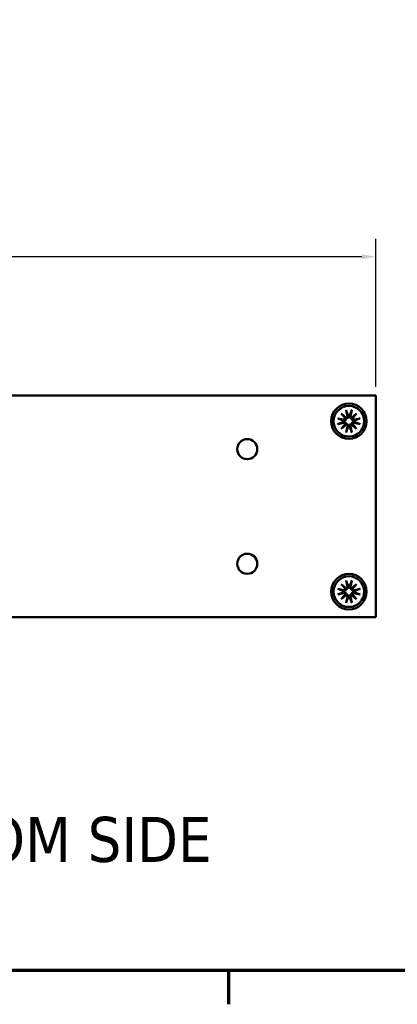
# Model space of a CAD drawing. Header units: millimetres. Extents: x 3 to 957, y 17 to 604.
# Tile 7 of 12: x 559 to 633, y 22 to 216. Entities that reach past the tile are written whole.
import ezdxf

# ---------------------------------------------------------------- set-up
doc = ezdxf.new("R2010")
doc.units = ezdxf.units.MM
doc.header["$LTSCALE"] = 1.111111
for name, color, linetype, lineweight in [('Border (ANSI)', 7, 'Continuous', 70), ('Dimension (ANSI)', 7, 'Continuous', 25), ('Symbol (ANSI)', 7, 'Continuous', 25), ('Visible (ANSI)', 7, 'Continuous', 50)]:
    doc.layers.add(name, color=color, linetype=linetype, lineweight=lineweight)
doc.styles.add('Label Text (ANSI)', font='tahoma.ttf')
doc.styles.add('Note Text (ANSI)', font='tahoma.ttf')
doc.dimstyles.new('Default - mm (ANSI)', dxfattribs={"dimscale": 1.111111, "dimtxt": 5, "dimasz": 2.5, "dimexe": 3.175, "dimexo": 1.6002, "dimgap": 0.8, "dimtad": 0, "dimtih": 1, "dimtoh": 1, "dimrnd": 1e-08, "dimzin": 0, "dimdsep": 46, "dimtxsty": 'Note Text (ANSI)', "dimcen": 0.09, "dimdle": 10, "dimclrd": 256, "dimclre": 256, "dimclrt": 256, "dimadec": 1, "dimazin": 0, "dimtfac": 0.6096, "dimtofl": 0, "dimtmove": 0, "dimatfit": 3, "dimfxl": 1, "dimtolj": 1, "dimtzin": 0, "dimlwd": -1, "dimlwe": -1, "dimarcsym": 0})

# ---------------------------------------------------------------- blocks, each defined once
blk = doc.blocks.new('Borders Default Border')
at = {"layer": 'Border (ANSI)'}
blk.add_line((539.75, 25.4), (539.75, 19.38), dxfattribs=at)
at = {"layer": 'Border (ANSI)', "flags": 128}
blk.add_lwpolyline([(12.7, 25.4), (12.7, 533.4), (850.9, 533.4), (850.9, 25.4), (12.7, 25.4)], dxfattribs=at)
blk = doc.blocks.new('*D13')
at = {"layer": 'Defpoints', "color": 0, "transparency": 16777216}
for p in [(628.83, 168.95), (425.63, 141.56), (628.83, 141.56)]:
    blk.add_point(p, dxfattribs=at)
at = {"layer": 'Dimension (ANSI)', "transparency": 16777216}
for p, q in [((425.63, 143.33), (425.63, 172.47)), ((628.83, 143.33), (628.83, 172.47)), ((428.41, 168.95), (458.51, 168.95)), ((626.05, 168.95), (500.59, 168.95))]:
    blk.add_line(p, q, dxfattribs=at)
for points in [[(428.41, 169.41), (428.41, 168.48), (425.63, 168.95)], [(626.05, 169.41), (626.05, 168.48), (628.83, 168.95)]]:
    blk.add_solid(points, dxfattribs=at)
at = {"layer": 'Dimension (ANSI)', "transparency": 16777216, "insert": (479.55, 168.95), "char_height": 5.5556, "attachment_point": 5, "style": 'Note Text (ANSI)'}
blk.add_mtext('\\A1; 203.20 mm\\P[8.000 in]', dxfattribs=at)

msp = doc.modelspace()

# ---------------------------------------------------------------- linework, layer by layer
at = {"layer": 'Visible (ANSI)'}
for p, q in [((628.829, 141.557), (425.629, 141.557)), ((628.829, 97.869), (628.829, 141.557)), ((621.986, 138.023), (622.966, 137.212)), ((621.986, 138.023), (622.789, 137.22)), ((622.797, 137.043), (621.986, 138.023)), ((622.949, 138.71), (623.183, 137.535)), ((624.041, 138.71), (623.806, 137.535)), ((624.023, 137.212), (625.003, 138.023)), ((625.003, 138.023), (624.192, 137.043)), ((625.003, 138.023), (624.2, 137.22)), ((621.299, 137.061), (622.474, 136.826)), ((621.299, 135.969), (622.474, 136.203)), ((621.986, 135.006), (622.797, 135.986)), ((624.192, 135.986), (625.003, 135.006)), ((625.69, 137.061), (624.515, 136.826)), ((625.69, 135.969), (624.515, 136.203)), ((622.966, 135.817), (621.986, 135.006)), ((621.986, 135.006), (622.789, 135.809)), ((622.949, 134.319), (623.183, 135.494)), ((624.041, 134.319), (623.806, 135.494)), ((625.003, 135.006), (624.023, 135.817)), ((625.003, 135.006), (624.2, 135.809)), ((622.949, 105.106), (623.183, 103.931)), ((624.041, 105.106), (623.806, 103.931)), ((621.299, 103.457), (622.474, 103.222)), ((621.986, 104.419), (622.966, 103.608)), ((621.986, 104.419), (622.789, 103.616)), ((622.797, 103.439), (621.986, 104.419)), ((624.023, 103.608), (625.003, 104.419)), ((625.003, 104.419), (624.192, 103.439)), ((625.003, 104.419), (624.2, 103.616)), ((625.69, 103.457), (624.515, 103.222)), ((621.299, 102.365), (622.474, 102.599)), ((621.986, 101.402), (622.797, 102.382)), ((622.966, 102.213), (621.986, 101.402)), ((621.986, 101.402), (622.789, 102.205)), ((622.949, 100.715), (623.183, 101.89)), ((624.041, 100.715), (623.806, 101.89)), ((625.003, 101.402), (624.023, 102.213)), ((624.192, 102.382), (625.003, 101.402)), ((625.003, 101.402), (624.2, 102.205)), ((625.69, 102.365), (624.515, 102.599)), ((628.829, 97.869), (425.629, 97.869))]:
    msp.add_line(p, q, dxfattribs=at)
for centre, radius in [((623.495, 136.515), 3.5), ((623.495, 136.515), 3.023), ((603.429, 131.013), 1.981), ((603.429, 108.413), 1.981), ((623.495, 102.911), 3.5), ((623.495, 102.911), 3.023)]:
    msp.add_circle(centre, radius, dxfattribs=at)
for centre, radius, start, end in [((623.495, 136.515), 1.214, 171.34792, 188.65208), ((622.528, 137.094), 0.274, 258.69975, 349.27626), ((622.528, 135.935), 0.274, 10.72374, 101.30025), ((622.915, 137.481), 0.274, 280.72374, 11.30025), ((623.495, 136.515), 1.214, 81.34792, 98.65208), ((624.074, 137.481), 0.274, 168.69975, 259.27626), ((624.461, 137.094), 0.274, 190.72374, 281.30025), ((624.461, 135.935), 0.274, 78.69975, 169.27626), ((623.495, 136.515), 1.214, 351.34792, 8.65208), ((622.915, 135.548), 0.274, 348.69975, 79.27626), ((623.495, 136.515), 1.214, 261.34792, 278.65208), ((624.074, 135.548), 0.274, 100.72374, 191.30025), ((623.495, 102.911), 1.214, 171.34792, 188.65208), ((622.528, 103.49), 0.274, 258.69975, 349.27626), ((622.915, 103.877), 0.274, 280.72374, 11.30025), ((623.495, 102.911), 1.214, 81.34792, 98.65208), ((624.074, 103.877), 0.274, 168.69975, 259.27626), ((624.461, 103.49), 0.274, 190.72374, 281.30025), ((623.495, 102.911), 1.214, 351.34792, 8.65208), ((622.528, 102.331), 0.274, 10.72374, 101.30025), ((622.915, 101.944), 0.274, 348.69975, 79.27626), ((623.495, 102.911), 1.214, 261.34792, 278.65208), ((624.074, 101.944), 0.274, 100.72374, 191.30025), ((624.461, 102.331), 0.274, 78.69975, 169.27626)]:
    msp.add_arc(centre, radius, start, end, dxfattribs=at)
for centre, major_axis, start_param, end_param in [((622.891, 137.452), (0.161, 0.195), 3.4224346, 4.1431636), ((622.557, 137.119), (0.195, 0.161), 5.2816144, 6.0023434), ((622.557, 135.911), (-0.195, 0.161), 3.4224346, 4.1431636), ((624.099, 137.452), (0.161, -0.195), 5.2816144, 6.0023434), ((624.432, 137.119), (0.195, -0.161), 3.4224346, 4.1431636), ((624.432, 135.911), (-0.195, -0.161), 5.2816144, 6.0023434), ((622.891, 135.577), (-0.161, 0.195), 5.2816144, 6.0023434), ((624.099, 135.577), (-0.161, -0.195), 3.4224346, 4.1431636), ((622.891, 103.848), (0.161, 0.195), 3.4224346, 4.1431636), ((622.557, 103.515), (0.195, 0.161), 5.2816144, 6.0023434), ((624.099, 103.848), (0.161, -0.195), 5.2816144, 6.0023434), ((624.432, 103.515), (0.195, -0.161), 3.4224346, 4.1431636), ((622.557, 102.307), (-0.195, 0.161), 3.4224346, 4.1431636), ((622.891, 101.973), (-0.161, 0.195), 5.2816144, 6.0023434), ((624.099, 101.973), (-0.161, -0.195), 3.4224346, 4.1431636), ((624.432, 102.307), (-0.195, -0.161), 5.2816144, 6.0023434)]:
    msp.add_ellipse(centre, major_axis=major_axis, ratio=0.9884519, start_param=start_param, end_param=end_param, dxfattribs=at)
for points, knots in [([(622.995, 138.53), (622.991, 138.539), (622.987, 138.553), (622.978, 138.584), (622.971, 138.609), (622.96, 138.655), (622.954, 138.685), (622.949, 138.71)], [0.070977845, 0.070977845, 0.070977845, 0.070977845, 0.077294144, 0.077294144, 0.084999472, 0.084999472, 0.092710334, 0.092710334, 0.092710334, 0.092710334]), ([(624.041, 138.71), (624.036, 138.685), (624.029, 138.655), (624.018, 138.609), (624.012, 138.584), (624.002, 138.553), (623.998, 138.539), (623.994, 138.53)], [0.030954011, 0.030954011, 0.030954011, 0.030954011, 0.038664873, 0.038664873, 0.046370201, 0.046370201, 0.0526865, 0.0526865, 0.0526865, 0.0526865]), ([(621.299, 137.061), (621.324, 137.056), (621.354, 137.049), (621.4, 137.038), (621.425, 137.032), (621.457, 137.022), (621.47, 137.018), (621.48, 137.014)], [0.030954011, 0.030954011, 0.030954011, 0.030954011, 0.038664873, 0.038664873, 0.046370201, 0.046370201, 0.0526865, 0.0526865, 0.0526865, 0.0526865]), ([(621.48, 136.015), (621.47, 136.011), (621.457, 136.007), (621.425, 135.998), (621.4, 135.991), (621.354, 135.98), (621.324, 135.974), (621.299, 135.969)], [0.070977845, 0.070977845, 0.070977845, 0.070977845, 0.077294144, 0.077294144, 0.084999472, 0.084999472, 0.092710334, 0.092710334, 0.092710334, 0.092710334]), ([(622.981, 137.028), (622.979, 137.01), (622.975, 136.99), (622.96, 136.931), (622.943, 136.892), (622.902, 136.823), (622.875, 136.79), (622.814, 136.734), (622.78, 136.711), (622.708, 136.675), (622.664, 136.66), (622.575, 136.646), (622.529, 136.646), (622.488, 136.652), (622.473, 136.654), (622.457, 136.657), (622.441, 136.661)], [-0.06963748, -0.06963748, -0.06963748, -0.06963748, -0.064003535, -0.064003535, -0.052028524, -0.052028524, -0.040053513, -0.040053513, -0.028078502, -0.028078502, -0.014039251, -0.014039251, 0, 0, 0, 0.005376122, 0.005376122, 0.005376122, 0.005376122]), ([(622.441, 136.369), (622.457, 136.372), (622.473, 136.375), (622.529, 136.383), (622.575, 136.383), (622.664, 136.369), (622.708, 136.354), (622.78, 136.318), (622.814, 136.296), (622.875, 136.239), (622.902, 136.206), (622.943, 136.138), (622.96, 136.098), (622.975, 136.039), (622.979, 136.02), (622.981, 136.001)], [0.173581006, 0.173581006, 0.173581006, 0.173581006, 0.178957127, 0.178957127, 0.192996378, 0.192996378, 0.20703563, 0.20703563, 0.219010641, 0.219010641, 0.230985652, 0.230985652, 0.242960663, 0.242960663, 0.248594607, 0.248594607, 0.248594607, 0.248594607]), ([(622.789, 137.22), (622.792, 137.217), (622.795, 137.214), (622.831, 137.178), (622.856, 137.153), (622.916, 137.093), (622.949, 137.06), (622.981, 137.028)], [-3.39284036, -3.39284036, -3.39284036, -3.39284036, -3.38761214, -3.38761214, -3.32693247, -3.32693247, -3.20404391, -3.20404391, -3.20404391, -3.20404391]), ([(622.789, 135.809), (622.792, 135.812), (622.795, 135.815), (622.831, 135.851), (622.856, 135.876), (622.916, 135.936), (622.949, 135.969), (622.981, 136.001)], [-3.39284036, -3.39284036, -3.39284036, -3.39284036, -3.38761214, -3.38761214, -3.32693247, -3.32693247, -3.20404391, -3.20404391, -3.20404391, -3.20404391]), ([(623.349, 137.568), (623.352, 137.552), (623.355, 137.536), (623.363, 137.48), (623.363, 137.435), (623.349, 137.345), (623.334, 137.302), (623.298, 137.23), (623.276, 137.195), (623.219, 137.134), (623.186, 137.107), (623.118, 137.066), (623.078, 137.049), (623.019, 137.034), (623, 137.031), (622.981, 137.028)], [0.173581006, 0.173581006, 0.173581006, 0.173581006, 0.178957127, 0.178957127, 0.192996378, 0.192996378, 0.20703563, 0.20703563, 0.219010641, 0.219010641, 0.230985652, 0.230985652, 0.242960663, 0.242960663, 0.248594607, 0.248594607, 0.248594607, 0.248594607]), ([(622.981, 136.001), (623, 135.999), (623.019, 135.995), (623.078, 135.98), (623.118, 135.963), (623.186, 135.922), (623.219, 135.895), (623.276, 135.834), (623.298, 135.799), (623.334, 135.728), (623.349, 135.684), (623.363, 135.595), (623.363, 135.549), (623.358, 135.508), (623.355, 135.493), (623.352, 135.477), (623.349, 135.461)], [-0.06963748, -0.06963748, -0.06963748, -0.06963748, -0.064003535, -0.064003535, -0.052028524, -0.052028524, -0.040053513, -0.040053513, -0.028078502, -0.028078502, -0.014039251, -0.014039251, 0, 0, 0, 0.005376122, 0.005376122, 0.005376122, 0.005376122]), ([(624.008, 137.028), (623.99, 137.031), (623.97, 137.034), (623.911, 137.049), (623.872, 137.066), (623.803, 137.107), (623.77, 137.134), (623.714, 137.195), (623.691, 137.23), (623.655, 137.302), (623.64, 137.345), (623.626, 137.435), (623.626, 137.48), (623.632, 137.521), (623.634, 137.536), (623.637, 137.552), (623.641, 137.568)], [-0.06963748, -0.06963748, -0.06963748, -0.06963748, -0.064003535, -0.064003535, -0.052028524, -0.052028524, -0.040053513, -0.040053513, -0.028078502, -0.028078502, -0.014039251, -0.014039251, 0, 0, 0, 0.005376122, 0.005376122, 0.005376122, 0.005376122]), ([(623.641, 135.461), (623.637, 135.477), (623.634, 135.493), (623.626, 135.549), (623.626, 135.595), (623.64, 135.684), (623.655, 135.728), (623.691, 135.799), (623.714, 135.834), (623.77, 135.895), (623.803, 135.922), (623.872, 135.963), (623.911, 135.98), (623.97, 135.995), (623.99, 135.999), (624.008, 136.001)], [0.173581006, 0.173581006, 0.173581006, 0.173581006, 0.178957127, 0.178957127, 0.192996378, 0.192996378, 0.20703563, 0.20703563, 0.219010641, 0.219010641, 0.230985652, 0.230985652, 0.242960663, 0.242960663, 0.248594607, 0.248594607, 0.248594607, 0.248594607]), ([(624.2, 137.22), (624.197, 137.217), (624.194, 137.214), (624.158, 137.178), (624.133, 137.153), (624.073, 137.093), (624.04, 137.06), (624.008, 137.028)], [-3.39284036, -3.39284036, -3.39284036, -3.39284036, -3.38761214, -3.38761214, -3.32693247, -3.32693247, -3.20404391, -3.20404391, -3.20404391, -3.20404391]), ([(624.548, 136.661), (624.532, 136.657), (624.516, 136.654), (624.46, 136.646), (624.415, 136.646), (624.325, 136.66), (624.282, 136.675), (624.21, 136.711), (624.175, 136.734), (624.114, 136.79), (624.087, 136.823), (624.046, 136.892), (624.029, 136.931), (624.014, 136.99), (624.011, 137.01), (624.008, 137.028)], [0.173581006, 0.173581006, 0.173581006, 0.173581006, 0.178957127, 0.178957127, 0.192996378, 0.192996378, 0.20703563, 0.20703563, 0.219010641, 0.219010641, 0.230985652, 0.230985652, 0.242960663, 0.242960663, 0.248594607, 0.248594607, 0.248594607, 0.248594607]), ([(624.008, 136.001), (624.011, 136.02), (624.014, 136.039), (624.029, 136.098), (624.046, 136.138), (624.087, 136.206), (624.114, 136.239), (624.175, 136.296), (624.21, 136.318), (624.282, 136.354), (624.325, 136.369), (624.415, 136.383), (624.46, 136.383), (624.501, 136.378), (624.516, 136.375), (624.532, 136.372), (624.548, 136.369)], [-0.06963748, -0.06963748, -0.06963748, -0.06963748, -0.064003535, -0.064003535, -0.052028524, -0.052028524, -0.040053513, -0.040053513, -0.028078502, -0.028078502, -0.014039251, -0.014039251, 0, 0, 0, 0.005376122, 0.005376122, 0.005376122, 0.005376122]), ([(624.2, 135.809), (624.197, 135.812), (624.194, 135.815), (624.158, 135.851), (624.133, 135.876), (624.073, 135.936), (624.04, 135.969), (624.008, 136.001)], [-3.39284036, -3.39284036, -3.39284036, -3.39284036, -3.38761214, -3.38761214, -3.32693247, -3.32693247, -3.20404391, -3.20404391, -3.20404391, -3.20404391]), ([(625.51, 137.014), (625.519, 137.018), (625.533, 137.022), (625.564, 137.032), (625.589, 137.038), (625.635, 137.049), (625.665, 137.056), (625.69, 137.061)], [0.070977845, 0.070977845, 0.070977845, 0.070977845, 0.077294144, 0.077294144, 0.084999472, 0.084999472, 0.092710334, 0.092710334, 0.092710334, 0.092710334]), ([(625.69, 135.969), (625.665, 135.974), (625.635, 135.98), (625.589, 135.991), (625.564, 135.998), (625.533, 136.007), (625.519, 136.011), (625.51, 136.015)], [0.030954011, 0.030954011, 0.030954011, 0.030954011, 0.038664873, 0.038664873, 0.046370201, 0.046370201, 0.0526865, 0.0526865, 0.0526865, 0.0526865]), ([(622.949, 134.319), (622.954, 134.344), (622.96, 134.374), (622.971, 134.42), (622.978, 134.445), (622.987, 134.476), (622.991, 134.49), (622.995, 134.5)], [0.030954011, 0.030954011, 0.030954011, 0.030954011, 0.038664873, 0.038664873, 0.046370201, 0.046370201, 0.0526865, 0.0526865, 0.0526865, 0.0526865]), ([(623.994, 134.5), (623.998, 134.49), (624.002, 134.476), (624.012, 134.445), (624.018, 134.42), (624.029, 134.374), (624.036, 134.344), (624.041, 134.319)], [0.070977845, 0.070977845, 0.070977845, 0.070977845, 0.077294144, 0.077294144, 0.084999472, 0.084999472, 0.092710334, 0.092710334, 0.092710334, 0.092710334]), ([(622.995, 104.926), (622.991, 104.935), (622.987, 104.949), (622.978, 104.98), (622.971, 105.005), (622.96, 105.051), (622.954, 105.081), (622.949, 105.106)], [0.070977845, 0.070977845, 0.070977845, 0.070977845, 0.077294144, 0.077294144, 0.084999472, 0.084999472, 0.092710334, 0.092710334, 0.092710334, 0.092710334]), ([(624.041, 105.106), (624.036, 105.081), (624.029, 105.051), (624.018, 105.005), (624.012, 104.98), (624.002, 104.949), (623.998, 104.935), (623.994, 104.926)], [0.030954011, 0.030954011, 0.030954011, 0.030954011, 0.038664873, 0.038664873, 0.046370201, 0.046370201, 0.0526865, 0.0526865, 0.0526865, 0.0526865]), ([(621.299, 103.457), (621.324, 103.452), (621.354, 103.445), (621.4, 103.434), (621.425, 103.428), (621.457, 103.418), (621.47, 103.414), (621.48, 103.41)], [0.030954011, 0.030954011, 0.030954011, 0.030954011, 0.038664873, 0.038664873, 0.046370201, 0.046370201, 0.0526865, 0.0526865, 0.0526865, 0.0526865]), ([(622.981, 103.424), (622.979, 103.406), (622.975, 103.386), (622.96, 103.327), (622.943, 103.288), (622.902, 103.219), (622.875, 103.186), (622.814, 103.13), (622.78, 103.107), (622.708, 103.071), (622.664, 103.056), (622.575, 103.042), (622.529, 103.042), (622.488, 103.048), (622.473, 103.05), (622.457, 103.053), (622.441, 103.057)], [-0.06963748, -0.06963748, -0.06963748, -0.06963748, -0.064003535, -0.064003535, -0.052028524, -0.052028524, -0.040053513, -0.040053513, -0.028078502, -0.028078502, -0.014039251, -0.014039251, 0, 0, 0, 0.005376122, 0.005376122, 0.005376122, 0.005376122]), ([(622.789, 103.616), (622.792, 103.613), (622.795, 103.61), (622.831, 103.574), (622.856, 103.549), (622.916, 103.489), (622.949, 103.456), (622.981, 103.424)], [-3.39284036, -3.39284036, -3.39284036, -3.39284036, -3.38761214, -3.38761214, -3.32693247, -3.32693247, -3.20404391, -3.20404391, -3.20404391, -3.20404391]), ([(623.349, 103.964), (623.352, 103.948), (623.355, 103.932), (623.363, 103.876), (623.363, 103.831), (623.349, 103.741), (623.334, 103.698), (623.298, 103.626), (623.276, 103.591), (623.219, 103.53), (623.186, 103.503), (623.118, 103.462), (623.078, 103.445), (623.019, 103.43), (623, 103.427), (622.981, 103.424)], [0.173581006, 0.173581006, 0.173581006, 0.173581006, 0.178957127, 0.178957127, 0.192996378, 0.192996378, 0.20703563, 0.20703563, 0.219010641, 0.219010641, 0.230985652, 0.230985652, 0.242960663, 0.242960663, 0.248594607, 0.248594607, 0.248594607, 0.248594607]), ([(624.008, 103.424), (623.99, 103.427), (623.97, 103.43), (623.911, 103.445), (623.872, 103.462), (623.803, 103.503), (623.77, 103.53), (623.714, 103.591), (623.691, 103.626), (623.655, 103.698), (623.64, 103.741), (623.626, 103.831), (623.626, 103.876), (623.632, 103.917), (623.634, 103.932), (623.637, 103.948), (623.641, 103.964)], [-0.06963748, -0.06963748, -0.06963748, -0.06963748, -0.064003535, -0.064003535, -0.052028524, -0.052028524, -0.040053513, -0.040053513, -0.028078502, -0.028078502, -0.014039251, -0.014039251, 0, 0, 0, 0.005376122, 0.005376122, 0.005376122, 0.005376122]), ([(624.2, 103.616), (624.197, 103.613), (624.194, 103.61), (624.158, 103.574), (624.133, 103.549), (624.073, 103.489), (624.04, 103.456), (624.008, 103.424)], [-3.39284036, -3.39284036, -3.39284036, -3.39284036, -3.38761214, -3.38761214, -3.32693247, -3.32693247, -3.20404391, -3.20404391, -3.20404391, -3.20404391]), ([(624.548, 103.057), (624.532, 103.053), (624.516, 103.05), (624.46, 103.042), (624.415, 103.042), (624.325, 103.056), (624.282, 103.071), (624.21, 103.107), (624.175, 103.13), (624.114, 103.186), (624.087, 103.219), (624.046, 103.288), (624.029, 103.327), (624.014, 103.386), (624.011, 103.406), (624.008, 103.424)], [0.173581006, 0.173581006, 0.173581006, 0.173581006, 0.178957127, 0.178957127, 0.192996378, 0.192996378, 0.20703563, 0.20703563, 0.219010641, 0.219010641, 0.230985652, 0.230985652, 0.242960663, 0.242960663, 0.248594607, 0.248594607, 0.248594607, 0.248594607]), ([(625.51, 103.41), (625.519, 103.414), (625.533, 103.418), (625.564, 103.428), (625.589, 103.434), (625.635, 103.445), (625.665, 103.452), (625.69, 103.457)], [0.070977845, 0.070977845, 0.070977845, 0.070977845, 0.077294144, 0.077294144, 0.084999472, 0.084999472, 0.092710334, 0.092710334, 0.092710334, 0.092710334]), ([(621.48, 102.411), (621.47, 102.407), (621.457, 102.403), (621.425, 102.394), (621.4, 102.387), (621.354, 102.376), (621.324, 102.37), (621.299, 102.365)], [0.070977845, 0.070977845, 0.070977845, 0.070977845, 0.077294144, 0.077294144, 0.084999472, 0.084999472, 0.092710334, 0.092710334, 0.092710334, 0.092710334]), ([(622.441, 102.765), (622.457, 102.768), (622.473, 102.771), (622.529, 102.779), (622.575, 102.779), (622.664, 102.765), (622.708, 102.75), (622.78, 102.714), (622.814, 102.692), (622.875, 102.635), (622.902, 102.602), (622.943, 102.534), (622.96, 102.494), (622.975, 102.435), (622.979, 102.416), (622.981, 102.397)], [0.173581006, 0.173581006, 0.173581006, 0.173581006, 0.178957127, 0.178957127, 0.192996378, 0.192996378, 0.20703563, 0.20703563, 0.219010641, 0.219010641, 0.230985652, 0.230985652, 0.242960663, 0.242960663, 0.248594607, 0.248594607, 0.248594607, 0.248594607]), ([(622.789, 102.205), (622.792, 102.208), (622.795, 102.211), (622.831, 102.247), (622.856, 102.272), (622.916, 102.332), (622.949, 102.365), (622.981, 102.397)], [-3.39284036, -3.39284036, -3.39284036, -3.39284036, -3.38761214, -3.38761214, -3.32693247, -3.32693247, -3.20404391, -3.20404391, -3.20404391, -3.20404391]), ([(622.981, 102.397), (623, 102.395), (623.019, 102.391), (623.078, 102.376), (623.118, 102.359), (623.186, 102.318), (623.219, 102.291), (623.276, 102.23), (623.298, 102.195), (623.334, 102.124), (623.349, 102.08), (623.363, 101.991), (623.363, 101.945), (623.358, 101.904), (623.355, 101.889), (623.352, 101.873), (623.349, 101.857)], [-0.06963748, -0.06963748, -0.06963748, -0.06963748, -0.064003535, -0.064003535, -0.052028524, -0.052028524, -0.040053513, -0.040053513, -0.028078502, -0.028078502, -0.014039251, -0.014039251, 0, 0, 0, 0.005376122, 0.005376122, 0.005376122, 0.005376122]), ([(623.641, 101.857), (623.637, 101.873), (623.634, 101.889), (623.626, 101.945), (623.626, 101.991), (623.64, 102.08), (623.655, 102.124), (623.691, 102.195), (623.714, 102.23), (623.77, 102.291), (623.803, 102.318), (623.872, 102.359), (623.911, 102.376), (623.97, 102.391), (623.99, 102.395), (624.008, 102.397)], [0.173581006, 0.173581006, 0.173581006, 0.173581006, 0.178957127, 0.178957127, 0.192996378, 0.192996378, 0.20703563, 0.20703563, 0.219010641, 0.219010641, 0.230985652, 0.230985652, 0.242960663, 0.242960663, 0.248594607, 0.248594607, 0.248594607, 0.248594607]), ([(624.008, 102.397), (624.011, 102.416), (624.014, 102.435), (624.029, 102.494), (624.046, 102.534), (624.087, 102.602), (624.114, 102.635), (624.175, 102.692), (624.21, 102.714), (624.282, 102.75), (624.325, 102.765), (624.415, 102.779), (624.46, 102.779), (624.501, 102.774), (624.516, 102.771), (624.532, 102.768), (624.548, 102.765)], [-0.06963748, -0.06963748, -0.06963748, -0.06963748, -0.064003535, -0.064003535, -0.052028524, -0.052028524, -0.040053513, -0.040053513, -0.028078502, -0.028078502, -0.014039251, -0.014039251, 0, 0, 0, 0.005376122, 0.005376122, 0.005376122, 0.005376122]), ([(624.2, 102.205), (624.197, 102.208), (624.194, 102.211), (624.158, 102.247), (624.133, 102.272), (624.073, 102.332), (624.04, 102.365), (624.008, 102.397)], [-3.39284036, -3.39284036, -3.39284036, -3.39284036, -3.38761214, -3.38761214, -3.32693247, -3.32693247, -3.20404391, -3.20404391, -3.20404391, -3.20404391]), ([(625.69, 102.365), (625.665, 102.37), (625.635, 102.376), (625.589, 102.387), (625.564, 102.394), (625.533, 102.403), (625.519, 102.407), (625.51, 102.411)], [0.030954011, 0.030954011, 0.030954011, 0.030954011, 0.038664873, 0.038664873, 0.046370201, 0.046370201, 0.0526865, 0.0526865, 0.0526865, 0.0526865]), ([(622.949, 100.715), (622.954, 100.74), (622.96, 100.77), (622.971, 100.816), (622.978, 100.841), (622.987, 100.872), (622.991, 100.886), (622.995, 100.896)], [0.030954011, 0.030954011, 0.030954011, 0.030954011, 0.038664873, 0.038664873, 0.046370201, 0.046370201, 0.0526865, 0.0526865, 0.0526865, 0.0526865]), ([(623.994, 100.896), (623.998, 100.886), (624.002, 100.872), (624.012, 100.841), (624.018, 100.816), (624.029, 100.77), (624.036, 100.74), (624.041, 100.715)], [0.070977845, 0.070977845, 0.070977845, 0.070977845, 0.077294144, 0.077294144, 0.084999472, 0.084999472, 0.092710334, 0.092710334, 0.092710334, 0.092710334])]:
    msp.add_open_spline(points, degree=3, knots=knots, dxfattribs=at)
for points, weights in [([(622.995, 138.53), (623.194, 138.019), (623.312, 137.715)], [1.00354073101, 1.03688564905, 1]), ([(623.677, 137.715), (623.795, 138.019), (623.994, 138.53)], [1, 1.03688564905, 1.00354073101]), ([(622.294, 136.697), (621.99, 136.815), (621.48, 137.014)], [1, 1.03688564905, 1.00354073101]), ([(621.48, 136.015), (621.99, 136.214), (622.294, 136.332)], [1.00354073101, 1.03688564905, 1]), ([(622.441, 136.661), (622.372, 136.678), (622.294, 136.697)], [1.12780664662, 1.06432518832, 1]), ([(622.294, 136.332), (622.372, 136.351), (622.441, 136.369)], [1, 1.06432518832, 1.12780664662]), ([(623.312, 137.715), (623.331, 137.637), (623.349, 137.568)], [1, 1.06432518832, 1.12780664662]), ([(623.641, 137.568), (623.658, 137.637), (623.677, 137.715)], [1.12780664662, 1.06432518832, 1]), ([(624.695, 136.697), (624.617, 136.678), (624.548, 136.661)], [1, 1.06432518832, 1.12780664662]), ([(624.548, 136.369), (624.617, 136.351), (624.695, 136.332)], [1.12780664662, 1.06432518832, 1]), ([(625.51, 137.014), (624.999, 136.815), (624.695, 136.697)], [1.00354073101, 1.03688564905, 1]), ([(624.695, 136.332), (624.999, 136.214), (625.51, 136.015)], [1, 1.03688564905, 1.00354073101]), ([(623.312, 135.314), (623.194, 135.01), (622.995, 134.5)], [1, 1.03688564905, 1.00354073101]), ([(623.349, 135.461), (623.331, 135.392), (623.312, 135.314)], [1.12780664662, 1.06432518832, 1]), ([(623.677, 135.314), (623.658, 135.392), (623.641, 135.461)], [1, 1.06432518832, 1.12780664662]), ([(623.994, 134.5), (623.795, 135.01), (623.677, 135.314)], [1.00354073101, 1.03688564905, 1]), ([(622.995, 104.926), (623.194, 104.415), (623.312, 104.111)], [1.00354073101, 1.03688564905, 1]), ([(623.677, 104.111), (623.795, 104.415), (623.994, 104.926)], [1, 1.03688564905, 1.00354073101]), ([(622.294, 103.093), (621.99, 103.211), (621.48, 103.41)], [1, 1.03688564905, 1.00354073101]), ([(622.441, 103.057), (622.372, 103.074), (622.294, 103.093)], [1.12780664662, 1.06432518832, 1]), ([(623.312, 104.111), (623.331, 104.033), (623.349, 103.964)], [1, 1.06432518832, 1.12780664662]), ([(623.641, 103.964), (623.658, 104.033), (623.677, 104.111)], [1.12780664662, 1.06432518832, 1]), ([(624.695, 103.093), (624.617, 103.074), (624.548, 103.057)], [1, 1.06432518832, 1.12780664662]), ([(625.51, 103.41), (624.999, 103.211), (624.695, 103.093)], [1.00354073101, 1.03688564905, 1]), ([(621.48, 102.411), (621.99, 102.61), (622.294, 102.728)], [1.00354073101, 1.03688564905, 1]), ([(622.294, 102.728), (622.372, 102.747), (622.441, 102.765)], [1, 1.06432518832, 1.12780664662]), ([(623.312, 101.71), (623.194, 101.406), (622.995, 100.896)], [1, 1.03688564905, 1.00354073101]), ([(623.349, 101.857), (623.331, 101.788), (623.312, 101.71)], [1.12780664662, 1.06432518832, 1]), ([(623.677, 101.71), (623.658, 101.788), (623.641, 101.857)], [1, 1.06432518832, 1.12780664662]), ([(623.994, 100.896), (623.795, 101.406), (623.677, 101.71)], [1.00354073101, 1.03688564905, 1]), ([(624.548, 102.765), (624.617, 102.747), (624.695, 102.728)], [1.12780664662, 1.06432518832, 1]), ([(624.695, 102.728), (624.999, 102.61), (625.51, 102.411)], [1, 1.03688564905, 1.00354073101])]:
    msp.add_rational_spline(points, weights, degree=2, dxfattribs=at)

# ---------------------------------------------------------------- block references
at = {"xscale": 1.111111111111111, "yscale": 1.111111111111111, "zscale": 1.111111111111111}
msp.add_blockref('Borders Default Border', (0, 0), dxfattribs=at)

# ---------------------------------------------------------------- texts
at = {"layer": 'Symbol (ANSI)', "insert": (441.34, 49.442), "char_height": 8.88889, "attachment_point": 7, "style": 'Label Text (ANSI)'}
msp.add_mtext('ASSEMBLY - VIEW FROM SIDE', dxfattribs=at)

# ---------------------------------------------------------------- dimensions: what is measured, and where the dimension line sits
at = {"layer": 'Dimension (ANSI)'}
dim = msp.add_linear_dim(base=(628.829, 168.946), p1=(425.629, 141.557), p2=(628.829, 141.557), angle=180, text=' <> mm\\X[8.000 in]', dimstyle='Default - mm (ANSI)', override={"dimtih": 0, "dimtoh": 0, "dimdec": 2, "dimpost": '', "dimtp": 0, "dimtm": 0, "dimtdec": 2, "dimatfit": 1}, dxfattribs=at)
dim.commit()
dim.dimension.update_dxf_attribs({"geometry": '*D13', "text_midpoint": (479.554, 168.946), "dimtype": 160})

doc.saveas('drawing.dxf')
